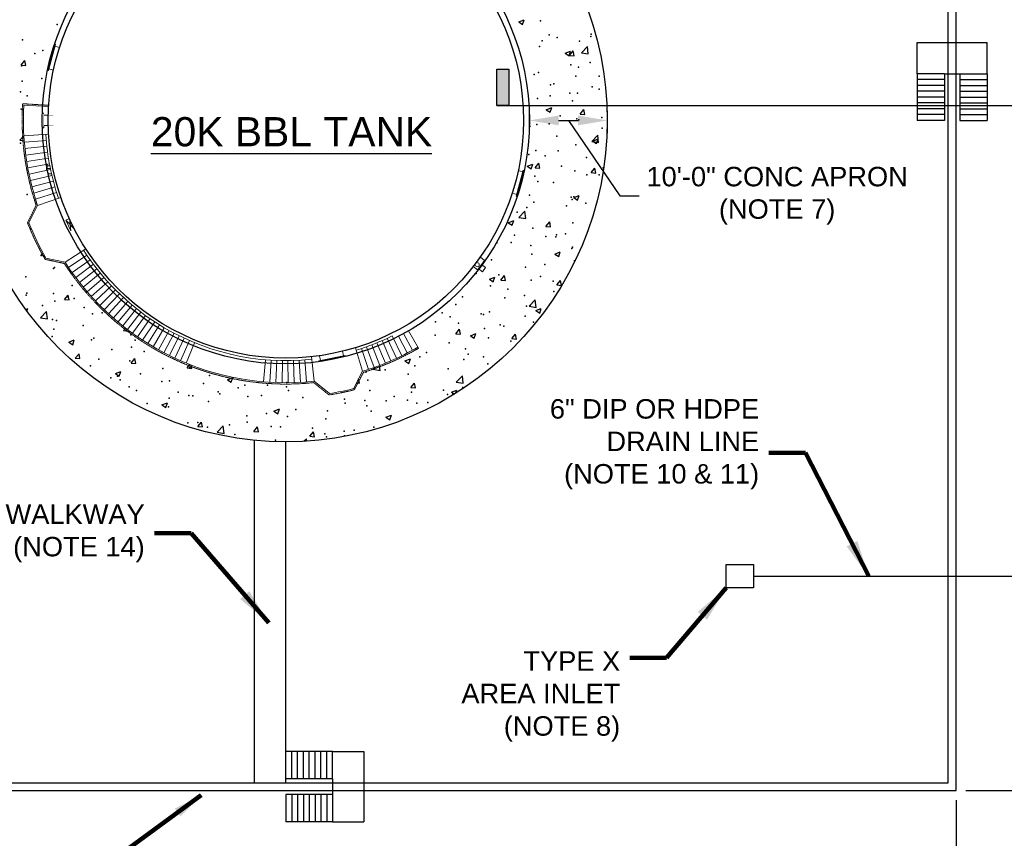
# Model space of a CAD drawing. Header units: feet. Extents: x -3399 to 3801, y -2299 to 2621.
# Tile 3 of 7: x -2073 to -557, y -589 to 672. Entities that reach past the tile are written whole.
import ezdxf

# ---------------------------------------------------------------- set-up
doc = ezdxf.new("R2010")
doc.units = ezdxf.units.FT
doc.header["$MEASUREMENT"] = 0
doc.linetypes.add('CENTER', pattern=[0.629921, 0.393701, -0.07874, 0.07874, -0.07874])
doc.linetypes.add('HIDDEN', pattern=[0.19685, 0.15748, -0.03937])
doc.layers.get('DefPoints').update_dxf_attribs({"lineweight": 0})
for name, color, linetype, lineweight in [('C-FUEL-BERM', 5, 'Continuous', 30), ('C-FUEL-TANK', 2, 'Continuous', 30), ('C-PVMT-CONC', 2, 'Continuous', 25), ('C-SITE-STRC', 3, 'Continuous', 30), ('C-SITE-STRS', 5, 'Continuous', 30), ('C-STRM-INLT', 2, 'Continuous', 30), ('G-ANNO-DIMS', 2, 'Continuous', 0), ('G-ANNO-NOTE', 4, 'Continuous', 30), ('M-DETL LGHT', 3, 'Continuous', 0), ('M-DETL-LGHT', 3, 'Continuous', 0)]:
    doc.layers.add(name, color=color, linetype=linetype, lineweight=lineweight)
doc.layers.add('G-ANNO-NPLT', color=2, linetype='Continuous', lineweight=0, plot=False)
doc.styles.add("AEC_AC_23CivDims-CC_1_20'", font='arial.ttf', dxfattribs={"height": 30})
doc.styles.add("AEC_AC_55Text-LeftTop_1_20'", font='arial.ttf', dxfattribs={"height": 30})
doc.styles.add("AEC_AC_56Text-LeftTop_1_30'", font='arial.ttf', dxfattribs={"height": 45})
doc.styles.add('Arial', font='arial.ttf')
doc.styles.add('Style-Arial', font='arial.ttf')
doc.styles.add('TEXT', font='romans.shx', dxfattribs={"width": 0.8})
doc.dimstyles.new("AEC_AC_23_Civ-Dims_20'", dxfattribs={"dimtxt": 30, "dimasz": 45, "dimexe": 15, "dimexo": 15, "dimgap": 15, "dimtad": 1, "dimlfac": 0.083333, "dimzin": 15, "dimdsep": 46, "dimtxsty": "AEC_AC_23CivDims-CC_1_20'", "dimcen": 0.09, "dimclrd": 256, "dimclre": 256, "dimazin": 2, "dimtfac": 1, "dimtmove": 1, "dimatfit": 3, "dimfxl": 1, "dimfrac": 1, "dimtolj": 1, "dimtzin": 15, "dimlwd": 30, "dimlwe": 30, "dimarcsym": 0})
doc.dimstyles.new("AEC_AC_55_Notes_1_20'", dxfattribs={"dimtxt": 30, "dimasz": 45, "dimexe": 15, "dimexo": 15, "dimgap": 15, "dimtad": 1, "dimjust": 1, "dimdec": 3, "dimzin": 15, "dimdsep": 46, "dimlunit": 5, "dimtxsty": "AEC_AC_55Text-LeftTop_1_20'", "dimblk": 'NONE', "dimcen": 0.09, "dimclrd": 256, "dimclre": 256, "dimazin": 2, "dimtfac": 0.7, "dimtdec": 3, "dimtmove": 1, "dimatfit": 1, "dimfxl": 1, "dimfrac": 1, "dimtolj": 1, "dimtzin": 15, "dimlwd": 30, "dimlwe": 30, "dimarcsym": 0})
doc.dimstyles.new('USACE ARROW DIM SET', dxfattribs={"dimtxt": 30, "dimasz": 56.4, "dimexe": 15, "dimexo": 15, "dimgap": 15, "dimtad": 1, "dimzin": 15, "dimdsep": 46, "dimtxsty": 'TEXT', "dimcen": 1.08, "dimclrd": 256, "dimclre": 256, "dimazin": 2, "dimtfac": 1, "dimtmove": 1, "dimatfit": 3, "dimfxl": 1, "dimfrac": 1, "dimtzin": 15, "dimlwd": 0, "dimlwe": -1, "dimarcsym": 0})

# ---------------------------------------------------------------- blocks, each defined once
blk = doc.blocks.new('*D109')
at = {"layer": 'DefPoints', "color": 0, "transparency": 16777216}
for p in [(-631.5, 1548.6), (-631.5, -515.4), (447.2, -515.4)]:
    blk.add_point(p, dxfattribs=at)
at = {"layer": 'G-ANNO-DIMS', "lineweight": 30, "transparency": 16777216}
for p, q in [((-616.5, 1548.6), (462.2, 1548.6)), ((447.2, 1503.6), (447.2, -470.4)), ((-616.5, -515.4), (462.2, -515.4))]:
    blk.add_line(p, q, dxfattribs=at)
at = {"layer": 'G-ANNO-DIMS', "transparency": 16777216}
for points in [[(439.7, 1503.6), (454.7, 1503.6), (447.2, 1548.6)], [(439.7, -470.4), (454.7, -470.4), (447.2, -515.4)]]:
    blk.add_solid(points, dxfattribs=at)
at = {"layer": 'G-ANNO-DIMS', "color": 0, "lineweight": 30, "transparency": 16777216, "insert": (412.5, 516.6), "char_height": 30, "attachment_point": 5, "rotation": 90, "style": "AEC_AC_23CivDims-CC_1_20'"}
blk.add_mtext('\\A1;"Y" (SEE TABLE 3)', dxfattribs=at)
blk = doc.blocks.new('*D110')
at = {"layer": 'DefPoints', "color": 0, "transparency": 16777216}
for p in [(-2695.5, -515.4), (-631.5, -515.4), (-631.5, -920.5)]:
    blk.add_point(p, dxfattribs=at)
at = {"layer": 'G-ANNO-DIMS', "lineweight": 30, "transparency": 16777216}
for p, q in [((-2695.5, -530.4), (-2695.5, -935.5)), ((-631.5, -530.4), (-631.5, -935.5)), ((-2650.5, -920.5), (-676.5, -920.5))]:
    blk.add_line(p, q, dxfattribs=at)
at = {"layer": 'G-ANNO-DIMS', "transparency": 16777216}
for points in [[(-2650.5, -913), (-2650.5, -928), (-2695.5, -920.5)], [(-676.5, -913), (-676.5, -928), (-631.5, -920.5)]]:
    blk.add_solid(points, dxfattribs=at)
at = {"layer": 'G-ANNO-DIMS', "color": 0, "lineweight": 30, "transparency": 16777216, "insert": (-1663.5, -885.8), "char_height": 30, "attachment_point": 5, "style": "AEC_AC_23CivDims-CC_1_20'"}
blk.add_mtext('\\A1;"X" (SEE TABLE 3)', dxfattribs=at)
blk = doc.blocks.new('_None')
blk = doc.blocks.new('*D112')
at = {"layer": 'DefPoints', "color": 0, "transparency": 16777216}
for p in [(-1168.5, 516.6), (-1288.5, 481.8), (-1168.5, 481.8)]:
    blk.add_point(p, dxfattribs=at)
at = {"layer": 'G-ANNO-DIMS', "lineweight": 30, "transparency": 16777216}
for p, q in [((-1288.5, 496.8), (-1288.5, 531.6)), ((-1168.5, 496.8), (-1168.5, 531.6)), ((-1243.5, 516.6), (-1213.5, 516.6)), ((-1228.5, 516.6), (-1149.3, 400.6)), ((-1149.3, 400.6), (-1119.3, 400.6))]:
    blk.add_line(p, q, dxfattribs=at)
at = {"layer": 'G-ANNO-DIMS', "transparency": 16777216}
for points in [[(-1243.5, 524.1), (-1243.5, 509.1), (-1288.5, 516.6)], [(-1213.5, 524.1), (-1213.5, 509.1), (-1168.5, 516.6)]]:
    blk.add_solid(points, dxfattribs=at)
at = {"layer": 'G-ANNO-DIMS', "color": 0, "lineweight": 30, "transparency": 16777216, "insert": (-907.1, 400.6), "char_height": 30, "attachment_point": 5, "style": "AEC_AC_23CivDims-CC_1_20'"}
blk.add_mtext('\\A1;10\'-0" CONC APRON \\P(NOTE 7)', dxfattribs=at)
blk = doc.blocks.new('*U115')
h = blk.add_hatch(color=256)
h.dxf.hatch_style = 1
h.paths.add_polyline_path([(0, 0.5303), (-0.2652, 0.2652, -0.414214), (0.2652, 0.2652)])
h.paths.add_polyline_path([(0.375, 0), (0.5303, 0), (0.2652, 0.2652, -0.198912)])
h.paths.add_polyline_path([(-0.2652, 0.2652), (-0.5303, 0), (-0.375, 0, -0.198912)])
at = {"true_color": 0xffffff}
h = blk.add_hatch(color=7, dxfattribs=at)
h.dxf.hatch_style = 1
edge = h.paths.add_edge_path()
edge.add_arc((0, 0), 0.4, 0, 360)
h = blk.add_hatch(color=256)
h.dxf.hatch_style = 1
h.paths.add_polyline_path([(-3.9639, 0.2344), (-3.9639, 0), (-4.042, 0), (-4.042, 0.2344)])
for p, q in [((-0.5303, 0), (0, 0.5303)), ((0, 0.5303), (0.5303, 0)), ((-4.042, 0), (-4.042, 0.2344)), ((-4.042, 0.2344), (-3.9639, 0.2344)), ((-3.9639, 0.2344), (-3.9639, 0)), ((-4.042, 0), (-2.2862, 0)), ((-2.2862, 0), (-0.5303, 0)), ((-0.375, 0), (-0.5303, 0)), ((-0.375, 0), (0.375, 0)), ((0.375, 0), (0.5303, 0)), ((-3.9639, 0), (-4.042, 0))]:
    blk.add_line(p, q)
blk.add_circle((0, 0), 0.375)
at = {"style": 'Arial'}
for tag, p in [('DETAIL_001', (-0.1061, 0.0803)), ('2REFSHEET_001', (-0.2323, -0.2092))]:
    blk.add_attdef(tag, p, '', height=0.125, dxfattribs=at)

msp = doc.modelspace()

# ---------------------------------------------------------------- linework, layer by layer
at = {"layer": 'C-FUEL-BERM'}
for points in [[(-631.545, 1548.583, 66.892), (-2695.545, 1548.583, 66.892), (-2695.545, -515.417, 66.892), (-631.545, -515.417, 66.892)], [(-643.545, 1536.583, 66.892), (-2683.545, 1536.583, 66.892), (-2683.545, -503.417, 66.892), (-643.545, -503.417, 66.892)]]:
    msp.add_3dface(points, dxfattribs=at)
at = {"layer": 'C-FUEL-TANK'}
msp.add_circle((-1663.545, 516.583, 66.892), 366, dxfattribs=at)
at = {"layer": 'C-PVMT-CONC'}
for p, q in [((-1305.046, 668.5, 66.892), (-1296.644, 671.725, 66.892)), ((-1305.046, 668.5, 66.892), (-1299.077, 664.474, 66.892)), ((-1299.077, 664.474, 66.892), (-1296.644, 671.725, 66.892)), ((-1233.418, 620.186, 66.892), (-1225.015, 623.411, 66.892)), ((-1227.449, 616.159, 66.892), (-1225.015, 623.411, 66.892)), ((-1226.916, 616.76, 66.892), (-1221.131, 623.654, 66.892)), ((-1219.743, 616.132, 66.892), (-1221.131, 623.654, 66.892)), ((-1208.536, 620.796, 66.892), (-1199.19, 630.537, 66.892)), ((-1197.864, 619.14, 66.892), (-1199.19, 630.537, 66.892)), ((-2070.978, 601.799, 66.892), (-2065.193, 608.694, 66.892)), ((-2063.805, 601.172, 66.892), (-2065.193, 608.694, 66.892)), ((-2024.066, 619.924, 66.892), (-2024.019, 619.942, 66.892)), ((-2024.066, 619.924, 66.892), (-2024.031, 619.9, 66.892)), ((-1233.418, 620.186, 66.892), (-1227.449, 616.159, 66.892)), ((-1226.916, 616.76, 66.892), (-1219.743, 616.132, 66.892)), ((-1208.537, 620.795, 66.892), (-1197.864, 619.14, 66.892)), ((-2070.978, 601.799, 66.892), (-2063.805, 601.172, 66.892)), ((-1262.615, 533.168, 66.892), (-1254.213, 536.393, 66.892)), ((-1262.615, 533.168, 66.892), (-1256.646, 529.141, 66.892)), ((-1256.646, 529.141, 66.892), (-1254.213, 536.393, 66.892)), ((-1210.266, 526.497, 66.892), (-1204.481, 533.391, 66.892)), ((-1203.093, 525.869, 66.892), (-1204.481, 533.391, 66.892)), ((-1210.266, 526.497, 66.892), (-1203.093, 525.869, 66.892)), ((-2073.2, 486.319, 66.892), (-2066.852, 492.935, 66.892)), ((-2073.2, 486.319, 66.892), (-2066.328, 485.253, 66.892)), ((-1192.627, 484.039, 66.892), (-1183.28, 493.78, 66.892)), ((-1190.987, 484.853, 66.892), (-1182.584, 488.079, 66.892)), ((-1185.018, 480.827, 66.892), (-1182.584, 488.079, 66.892)), ((-1181.955, 482.384, 66.892), (-1183.28, 493.78, 66.892)), ((-1192.627, 484.039, 66.892), (-1181.955, 482.384, 66.892)), ((-1190.987, 484.853, 66.892), (-1185.018, 480.827, 66.892)), ((-1291.813, 446.15, 66.892), (-1283.411, 449.375, 66.892)), ((-1291.813, 446.15, 66.892), (-1285.844, 442.123, 66.892)), ((-1285.844, 442.123, 66.892), (-1283.411, 449.375, 66.892)), ((-1279.687, 443.764, 66.892), (-1273.902, 450.658, 66.892)), ((-1279.687, 443.764, 66.892), (-1272.514, 443.136, 66.892)), ((-1272.514, 443.136, 66.892), (-1273.902, 450.658, 66.892)), ((-1193.616, 436.234, 66.892), (-1187.831, 443.128, 66.892)), ((-1186.443, 435.606, 66.892), (-1187.831, 443.128, 66.892)), ((-1193.616, 436.234, 66.892), (-1186.443, 435.606, 66.892)), ((-1220.184, 397.835, 66.892), (-1211.782, 401.061, 66.892)), ((-1220.184, 397.835, 66.892), (-1214.215, 393.809, 66.892)), ((-1214.215, 393.809, 66.892), (-1211.782, 401.061, 66.892)), ((-1304.787, 367.145, 66.892), (-1294.114, 365.489, 66.892)), ((-1304.786, 367.145, 66.892), (-1295.439, 376.886, 66.892)), ((-1294.114, 365.489, 66.892), (-1295.44, 376.886, 66.892)), ((-2057.291, 349.562, 66.892), (-2055.161, 349.232, 66.892)), ((-2057.29, 349.562, 66.892), (-2055.904, 351.007, 66.892)), ((-1321.011, 359.132, 66.892), (-1312.609, 362.357, 66.892)), ((-1321.011, 359.132, 66.892), (-1315.042, 355.105, 66.892)), ((-1315.042, 355.105, 66.892), (-1312.609, 362.357, 66.892)), ((-1263.037, 353.501, 66.892), (-1257.252, 360.395, 66.892)), ((-1263.037, 353.501, 66.892), (-1255.864, 352.873, 66.892)), ((-1255.864, 352.873, 66.892), (-1257.252, 360.395, 66.892)), ((-2040.031, 310.556, 66.892), (-2037.034, 311.706, 66.892)), ((-2040.031, 310.556, 66.892), (-2034.202, 306.624, 66.892)), ((-2034.202, 306.624, 66.892), (-2034.062, 306.529, 66.892)), ((-1249.382, 310.817, 66.892), (-1240.98, 314.043, 66.892)), ((-1249.382, 310.817, 66.892), (-1243.413, 306.791, 66.892)), ((-1243.413, 306.791, 66.892), (-1240.98, 314.043, 66.892)), ((-1350.209, 272.114, 66.892), (-1341.807, 275.339, 66.892)), ((-1344.24, 268.087, 66.892), (-1341.807, 275.339, 66.892)), ((-1332.458, 270.768, 66.892), (-1326.673, 277.663, 66.892)), ((-1325.285, 270.141, 66.892), (-1326.673, 277.663, 66.892)), ((-1350.209, 272.114, 66.892), (-1344.24, 268.087, 66.892)), ((-1332.458, 270.768, 66.892), (-1325.285, 270.141, 66.892)), ((-1246.386, 263.238, 66.892), (-1240.601, 270.132, 66.892)), ((-1246.386, 263.238, 66.892), (-1239.214, 262.61, 66.892)), ((-1239.214, 262.61, 66.892), (-1240.601, 270.132, 66.892)), ((-2004.377, 240.747, 66.892), (-1998.592, 247.642, 66.892)), ((-1997.205, 240.12, 66.892), (-1998.592, 247.642, 66.892)), ((-2004.377, 240.747, 66.892), (-1997.205, 240.12, 66.892)), ((-1288.877, 230.388, 66.892), (-1279.53, 240.13, 66.892)), ((-1288.877, 230.388, 66.892), (-1278.205, 228.733, 66.892)), ((-1278.205, 228.733, 66.892), (-1279.53, 240.129, 66.892)), ((-2063.958, 225.561, 66.892), (-2060.827, 226.763, 66.892)), ((-2062.088, 223.005, 66.892), (-2060.827, 226.763, 66.892)), ((-2041.381, 212.806, 66.892), (-2032.034, 222.547, 66.892)), ((-2041.381, 212.806, 66.892), (-2030.709, 211.15, 66.892)), ((-2030.709, 211.15, 66.892), (-2032.034, 222.547, 66.892)), ((-1278.58, 223.799, 66.892), (-1270.178, 227.025, 66.892)), ((-1278.58, 223.799, 66.892), (-1272.611, 219.773, 66.892)), ((-1272.611, 219.773, 66.892), (-1270.178, 227.025, 66.892)), ((-1913.312, 192.943, 66.892), (-1909.961, 196.435, 66.892)), ((-1913.312, 192.943, 66.892), (-1903.255, 191.383, 66.892)), ((-1903.255, 191.383, 66.892), (-1902.64, 191.288, 66.892)), ((-1401.879, 188.035, 66.892), (-1396.094, 194.93, 66.892)), ((-1401.879, 188.035, 66.892), (-1394.706, 187.408, 66.892)), ((-1394.706, 187.408, 66.892), (-1396.094, 194.93, 66.892)), ((-1379.407, 185.096, 66.892), (-1371.005, 188.321, 66.892)), ((-1379.407, 185.096, 66.892), (-1373.438, 181.069, 66.892)), ((-1373.438, 181.069, 66.892), (-1371.005, 188.321, 66.892)), ((-1315.808, 180.505, 66.892), (-1310.022, 187.399, 66.892)), ((-1308.635, 179.878, 66.892), (-1310.022, 187.399, 66.892)), ((-1997.6, 175.223, 66.892), (-1989.198, 178.449, 66.892)), ((-1997.6, 175.223, 66.892), (-1991.631, 171.197, 66.892)), ((-1991.631, 171.197, 66.892), (-1989.198, 178.449, 66.892)), ((-1315.808, 180.505, 66.892), (-1308.635, 179.878, 66.892)), ((-1987.727, 150.484, 66.892), (-1981.942, 157.378, 66.892)), ((-1980.555, 149.857, 66.892), (-1981.942, 157.378, 66.892)), ((-1987.727, 150.484, 66.892), (-1980.555, 149.857, 66.892)), ((-1901.656, 142.954, 66.892), (-1895.871, 149.848, 66.892)), ((-1901.656, 142.954, 66.892), (-1894.483, 142.326, 66.892)), ((-1894.483, 142.326, 66.892), (-1895.871, 149.848, 66.892)), ((-1815.585, 135.424, 66.892), (-1811.273, 140.562, 66.892)), ((-1808.412, 134.796, 66.892), (-1809.336, 139.806, 66.892)), ((-1529.105, 133.357, 66.892), (-1525.819, 136.781, 66.892)), ((-1518.433, 131.701, 66.892), (-1519.306, 139.207, 66.892)), ((-1480.233, 146.392, 66.892), (-1471.831, 149.617, 66.892)), ((-1480.233, 146.392, 66.892), (-1474.264, 142.366, 66.892)), ((-1474.264, 142.366, 66.892), (-1471.831, 149.617, 66.892)), ((-1925.971, 126.909, 66.892), (-1917.569, 130.134, 66.892)), ((-1925.971, 126.909, 66.892), (-1920.002, 122.883, 66.892)), ((-1920.002, 122.883, 66.892), (-1917.569, 130.134, 66.892)), ((-1815.585, 135.424, 66.892), (-1808.412, 134.796, 66.892)), ((-1529.105, 133.356, 66.892), (-1518.433, 131.701, 66.892)), ((-1401.036, 113.494, 66.892), (-1391.689, 123.235, 66.892)), ((-1390.364, 111.839, 66.892), (-1391.69, 123.235, 66.892)), ((-1753.516, 117.299, 66.892), (-1745.113, 120.524, 66.892)), ((-1753.516, 117.299, 66.892), (-1747.547, 113.272, 66.892)), ((-1747.547, 113.272, 66.892), (-1745.113, 120.524, 66.892)), ((-1554.697, 112.599, 66.892), (-1550.198, 112.205, 66.892)), ((-1550.198, 112.205, 66.892), (-1551.412, 118.782, 66.892)), ((-1471.3, 105.303, 66.892), (-1465.515, 112.197, 66.892)), ((-1464.127, 104.675, 66.892), (-1465.515, 112.197, 66.892)), ((-1401.036, 113.494, 66.892), (-1390.364, 111.839, 66.892)), ((-1471.3, 105.303, 66.892), (-1464.127, 104.675, 66.892)), ((-1408.605, 98.078, 66.892), (-1400.202, 101.303, 66.892)), ((-1408.605, 98.078, 66.892), (-1404.087, 95.03, 66.892)), ((-1401.84, 96.422, 66.892), (-1400.202, 101.303, 66.892)), ((-1854.342, 78.595, 66.892), (-1845.94, 81.82, 66.892)), ((-1854.342, 78.595, 66.892), (-1848.373, 74.569, 66.892)), ((-1848.373, 74.569, 66.892), (-1845.94, 81.82, 66.892)), ((-1681.887, 68.984, 66.892), (-1673.485, 72.21, 66.892)), ((-1681.887, 68.984, 66.892), (-1675.918, 64.958, 66.892)), ((-1675.918, 64.958, 66.892), (-1673.485, 72.21, 66.892)), ((-1509.431, 59.374, 66.892), (-1501.029, 62.599, 66.892)), ((-1503.462, 55.348, 66.892), (-1501.029, 62.599, 66.892)), ((-1798.935, 45.16, 66.892), (-1793.149, 52.055, 66.892)), ((-1791.762, 44.533, 66.892), (-1793.149, 52.055, 66.892)), ((-1769.333, 36.325, 66.892), (-1759.987, 46.066, 66.892)), ((-1758.661, 34.669, 66.892), (-1759.987, 46.065, 66.892)), ((-1509.431, 59.374, 66.892), (-1503.462, 55.348, 66.892)), ((-1798.935, 45.16, 66.892), (-1791.762, 44.533, 66.892)), ((-1769.334, 36.324, 66.892), (-1758.661, 34.669, 66.892)), ((-1712.863, 37.63, 66.892), (-1707.078, 44.525, 66.892)), ((-1712.863, 37.63, 66.892), (-1705.691, 37.003, 66.892)), ((-1705.691, 37.003, 66.892), (-1707.078, 44.525, 66.892)), ((-1626.792, 30.1, 66.892), (-1621.007, 36.994, 66.892)), ((-1619.62, 29.472, 66.892), (-1621.007, 36.994, 66.892)), ((-1711.545, -503.417, 66.892), (-1711.545, 23.916, 66.892)), ((-1663.545, -503.417, 66.892), (-1663.545, 21.583, 66.892)), ((-1635.593, 22.373, 66.892), (-1631.918, 26.203, 66.892)), ((-1631.502, 22.622, 66.892), (-1631.918, 26.203, 66.892)), ((-1626.792, 30.1, 66.892), (-1619.62, 29.472, 66.892))]:
    msp.add_line(p, q, dxfattribs=at)
msp.add_circle((-1663.545, 516.583, 66.892), 495, dxfattribs=at)
for p in [(-1271.456, 670.204, 66.892), (-2015.477, 664.303, 66.892), (-2069.071, 640.587, 66.892), (-1269.105, 639.346, 66.892), (-1257.925, 648.676, 66.892), (-1246.025, 644.487, 66.892), (-1211.303, 638.706, 66.892), (-1193.866, 645.97, 66.892), (-1193.319, 649.324, 66.892), (-2037.83, 624.488, 66.892), (-1272.915, 630.257, 66.892), (-2049.997, 619.836, 66.892), (-2070.53, 600.64, 66.892), (-1224.887, 601.994, 66.892), (-1212.762, 598.759, 66.892), (-1194.846, 605.949, 66.892), (-2069.398, 577.159, 66.892), (-2039.358, 581.114, 66.892), (-1281.293, 587.357, 66.892), (-1274.375, 590.31, 66.892), (-1217.234, 584.65, 66.892), (-1180.997, 584.9, 66.892), (-1255.991, 571.238, 66.892), (-1250.98, 572.887, 66.892), (-1191.932, 568.531, 66.892), (-1180.967, 564.603, 66.892), (-2071.989, 560.693, 66.892), (-2061.66, 554.343, 66.892), (-1275.834, 550.363, 66.892), (-1256.455, 554.665, 66.892), (-1226.415, 558.62, 66.892), (-1222.226, 546.539, 66.892), (-1214.221, 558.812, 66.892), (-2070.926, 533.785, 66.892), (-1241.108, 523.653, 66.892), (-1215.681, 518.865, 66.892), (-1212.535, 517.274, 66.892), (-1177.05, 520.946, 66.892), (-1288.024, 507.336, 66.892), (-1277.293, 510.415, 66.892), (-1257.983, 511.291, 66.892), (-1176.397, 504.545, 66.892), (-1246.379, 492.532, 66.892), (-2071.938, 481.4, 66.892), (-1278.752, 470.468, 66.892), (-1217.14, 478.917, 66.892), (-1289.551, 463.961, 66.892), (-1264.476, 462.334, 66.892), (-1244.103, 469.944, 66.892), (-1200.418, 459.627, 66.892), (-1239.175, 446.215, 66.892), (-1175.116, 443.508, 66.892), (-1280.211, 430.521, 66.892), (-1218.599, 438.97, 66.892), (-1199.886, 432.592, 66.892), (-1181.351, 432.945, 66.892), (-1275.672, 422.615, 66.892), (-1251.333, 420.932, 66.892), (-2062.014, 402.388, 66.892), (-1288.351, 401.337, 66.892), (-1224.292, 398.63, 66.892), (-1222.58, 394.584, 66.892), (-1220.058, 399.023, 66.892), (-1292.562, 382.572, 66.892), (-1281.671, 390.574, 66.892), (-1231.454, 385.263, 66.892), (-1201.413, 389.218, 66.892), (-1307.24, 375.286, 66.892), (-1283.13, 350.626, 66.892), (-1221.517, 359.076, 66.892), (-1311.719, 340.017, 66.892), (-1263.022, 337.934, 66.892), (-1247.66, 337.311, 66.892), (-1246.733, 340.577, 66.892), (-1232.982, 341.889, 66.892), (-1338.809, 327.956, 66.892), (-1316.715, 328.565, 66.892), (-1286.417, 323.898, 66.892), (-1222.976, 319.128, 66.892), (-1222.358, 321.192, 66.892), (-2040.239, 308.792, 66.892), (-1284.589, 310.679, 66.892), (-2021.139, 288.794, 66.892), (-2019.877, 290.059, 66.892), (-1346.915, 301.682, 66.892), (-1294.591, 290.604, 66.892), (-1264.55, 294.559, 66.892), (-1219.102, 300.543, 66.892), (-2063.613, 275.707, 66.892), (-1370.377, 280.627, 66.892), (-1335.593, 279.02, 66.892), (-1271.534, 276.313, 66.892), (-1992.385, 262.446, 66.892), (-1348.374, 261.735, 66.892), (-1286.048, 270.732, 66.892), (-1251.687, 268.977, 66.892), (-2063.607, 247.473, 66.892), (-2062.368, 250.433, 66.892), (-2021.336, 250.112, 66.892), (-1999.548, 244.766, 66.892), (-1391.652, 244.952, 66.892), (-1326.159, 243.275, 66.892), (-1321.67, 256.965, 66.892), (-1296.118, 247.23, 66.892), (-1250.671, 253.213, 66.892), (-2038.305, 231.354, 66.892), (-2019.396, 238.355, 66.892), (-1989.355, 242.31, 66.892), (-1974.246, 228.647, 66.892), (-1401.945, 233.297, 66.892), (-1292.916, 230.617, 66.892), (-1287.507, 230.785, 66.892), (-1961.183, 218.614, 66.892), (-1946.556, 220.451, 66.892), (-1423.02, 220.407, 66.892), (-1410.446, 214.105, 66.892), (-1362.898, 218.604, 66.892), (-1358.961, 217.701, 66.892), (-1349.834, 221.787, 66.892), (-1294.903, 214.994, 66.892), (-2022.795, 210.164, 66.892), (-2016.539, 208.439, 66.892), (-1975.475, 200.964, 66.892), (-1432.88, 206.592, 66.892), (-1397.718, 204.288, 66.892), (-1333.659, 201.582, 66.892), (-1327.687, 199.9, 66.892), (-1282.239, 205.884, 66.892), (-2023.422, 183.769, 66.892), (-2020.923, 194.981, 66.892), (-1902.029, 186.349, 66.892), (-1433.514, 185.968, 66.892), (-1357.728, 195.945, 66.892), (-1962.642, 178.666, 66.892), (-1959.364, 181.063, 66.892), (-1901.217, 167.567, 66.892), (-1895.305, 178.356, 66.892), (-1411.906, 174.158, 66.892), (-1351.293, 181.84, 66.892), (-1317.069, 176.61, 66.892), (-1931.258, 163.612, 66.892), (-1881.528, 160.864, 66.892), (-1457.034, 152.584, 66.892), (-1446.894, 159.41, 66.892), (-1387.051, 164.597, 66.892), (-1382.835, 156.704, 66.892), (-1359.255, 152.571, 66.892), (-1964.101, 138.719, 66.892), (-1951.511, 148.852, 66.892), (-1903.489, 146.401, 66.892), (-1465.082, 138.639, 66.892), (-1389.296, 148.616, 66.892), (-1352.752, 141.893, 66.892), (-1922.757, 122.503, 66.892), (-1887.338, 126.221, 66.892), (-1852.774, 134.516, 66.892), (-1811.551, 136.198, 66.892), (-1781.009, 123.901, 66.892), (-1540.571, 128.7, 66.892), (-1510.53, 132.655, 66.892), (-1474.977, 125.761, 66.892), (-1413.365, 134.211, 66.892), (-1932.785, 120.238, 66.892), (-1918.673, 117.037, 66.892), (-1904.948, 106.454, 66.892), (-1854.614, 114.33, 66.892), (-1842.621, 115.451, 66.892), (-1790.556, 111.624, 66.892), (-1726.497, 108.917, 66.892), (-1691.845, 108.785, 66.892), (-1662.438, 106.21, 66.892), (-1661.804, 112.74, 66.892), (-1537.304, 116.764, 66.892), (-1893.371, 100.918, 66.892), (-1829.313, 98.211, 66.892), (-1813.079, 92.824, 66.892), (-1806.945, 92.521, 66.892), (-1767.631, 98.807, 66.892), (-1765.254, 95.505, 66.892), (-1736.963, 104.534, 66.892), (-1721.855, 91.636, 66.892), (-1701.195, 92.798, 66.892), (-1659.529, 100.633, 66.892), (-1534.321, 100.797, 66.892), (-1496.65, 91.309, 66.892), (-1470.262, 98.091, 66.892), (-1420.864, 101.287, 66.892), (-1414.824, 94.263, 66.892), (-1406.204, 95.384, 66.892), (-1390.823, 105.242, 66.892), (-1876.928, 80.509, 66.892), (-1843.12, 88.869, 66.892), (-1782.468, 83.953, 66.892), (-1637.137, 90.091, 66.892), (-1573.078, 87.385, 66.892), (-1572.139, 81.371, 66.892), (-1542.098, 85.326, 66.892), (-1538.763, 76.817, 66.892), (-1509.019, 84.678, 66.892), (-1476.436, 85.814, 66.892), (-1461.988, 80.985, 66.892), (-1444.961, 81.972, 66.892), (-1844.08, 75.504, 66.892), (-1723.414, 61.455, 66.892), (-1693.373, 65.41, 66.892), (-1660.988, 60.685, 66.892), (-1647.925, 71.394, 66.892), (-1599.376, 69.135, 66.892), (-1531.97, 68.972, 66.892), (-1814.43, 50.627, 66.892), (-1799.2, 51.478, 66.892), (-1750.371, 47.92, 66.892), (-1723.314, 51.688, 66.892), (-1601.953, 56.96, 66.892), (-1783.927, 44.006, 66.892), (-1741.917, 32.934, 66.892), (-1686.313, 45.213, 66.892), (-1671.935, 44.947, 66.892), (-1622.254, 42.507, 66.892), (-1603.707, 34.042, 66.892), (-1573.666, 37.996, 66.892), (-1573.199, 30.612, 66.892), (-1558.195, 39.8, 66.892), (-1528.219, 43.98, 66.892), (-1679.493, 24.064, 66.892), (-1600.835, 29.187, 66.892)]:
    msp.add_point(p, dxfattribs=at)
at = {"layer": 'C-SITE-STRC'}
msp.add_circle((-1663.545, 516.583, 66.892), 375, dxfattribs=at)
at = {"layer": 'C-SITE-STRS'}
for p, q in [((-691.545, 588.583, 66.892), (-691.545, 636.583, 66.892)), ((-691.545, 636.583, 66.892), (-583.545, 636.583, 66.892)), ((-583.545, 588.583, 66.892), (-583.545, 636.583, 66.892)), ((-691.545, 588.583, 66.892), (-691.545, 516.583, 66.892)), ((-649.545, 588.583, 66.892), (-691.545, 588.583, 66.892)), ((-649.545, 579.583, 66.892), (-691.545, 579.583, 66.892)), ((-649.545, 588.583, 66.892), (-649.545, 516.583, 66.892)), ((-649.545, 588.583, 66.892), (-625.545, 588.583, 66.892)), ((-625.545, 588.583, 66.892), (-625.545, 516.583, 66.892)), ((-625.545, 588.583, 66.892), (-583.545, 588.583, 66.892)), ((-625.545, 579.583, 66.892), (-583.545, 579.583, 66.892)), ((-583.545, 588.583, 66.892), (-583.545, 516.583, 66.892)), ((-649.545, 570.583, 66.892), (-691.545, 570.583, 66.892)), ((-649.545, 561.583, 66.892), (-691.545, 561.583, 66.892)), ((-625.545, 570.583, 66.892), (-583.545, 570.583, 66.892)), ((-625.545, 561.583, 66.892), (-583.545, 561.583, 66.892)), ((-649.545, 552.583, 66.892), (-691.545, 552.583, 66.892)), ((-625.545, 552.583, 66.892), (-583.545, 552.583, 66.892)), ((-649.545, 543.583, 66.892), (-691.545, 543.583, 66.892)), ((-649.545, 534.583, 66.892), (-691.545, 534.583, 66.892)), ((-625.545, 543.583, 66.892), (-583.545, 543.583, 66.892)), ((-625.545, 534.583, 66.892), (-583.545, 534.583, 66.892)), ((-649.545, 525.583, 66.892), (-691.545, 525.583, 66.892)), ((-649.545, 516.583, 66.892), (-691.545, 516.583, 66.892)), ((-625.545, 525.583, 66.892), (-583.545, 525.583, 66.892)), ((-625.545, 516.583, 66.892), (-583.545, 516.583, 66.892)), ((-1663.545, -497.417, 66.892), (-1663.545, -455.417, 66.892)), ((-1591.545, -455.417, 66.892), (-1663.545, -455.417, 66.892)), ((-1654.545, -497.417, 66.892), (-1654.545, -455.417, 66.892)), ((-1645.545, -497.417, 66.892), (-1645.545, -455.417, 66.892)), ((-1636.545, -497.417, 66.892), (-1636.545, -455.417, 66.892)), ((-1627.545, -497.417, 66.892), (-1627.545, -455.417, 66.892)), ((-1618.545, -497.417, 66.892), (-1618.545, -455.417, 66.892)), ((-1609.545, -497.417, 66.892), (-1609.545, -455.417, 66.892)), ((-1600.545, -497.417, 66.892), (-1600.545, -455.417, 66.892)), ((-1591.545, -455.417, 66.892), (-1543.545, -455.417, 66.892)), ((-1591.545, -497.417, 66.892), (-1591.545, -455.417, 66.892)), ((-1543.545, -455.417, 66.892), (-1543.545, -563.417, 66.892)), ((-1591.545, -497.417, 66.892), (-1663.545, -497.417, 66.892)), ((-1591.545, -497.417, 66.892), (-1591.545, -521.417, 66.892)), ((-1591.545, -521.417, 66.892), (-1663.545, -521.417, 66.892)), ((-1663.545, -521.417, 66.892), (-1663.545, -563.417, 66.892)), ((-1654.545, -521.417, 66.892), (-1654.545, -563.417, 66.892)), ((-1645.545, -521.417, 66.892), (-1645.545, -563.417, 66.892)), ((-1636.545, -521.417, 66.892), (-1636.545, -563.417, 66.892)), ((-1627.545, -521.417, 66.892), (-1627.545, -563.417, 66.892)), ((-1618.545, -521.417, 66.892), (-1618.545, -563.417, 66.892)), ((-1609.545, -521.417, 66.892), (-1609.545, -563.417, 66.892)), ((-1600.545, -521.417, 66.892), (-1600.545, -563.417, 66.892)), ((-1591.545, -521.417, 66.892), (-1591.545, -563.417, 66.892)), ((-1591.545, -563.417, 66.892), (-1663.545, -563.417, 66.892)), ((-1591.545, -563.417, 66.892), (-1543.545, -563.417, 66.892))]:
    msp.add_line(p, q, dxfattribs=at)
at = {"layer": 'C-STRM-INLT'}
msp.add_line((-943.545, -185.417, 66.892), (-181.201, -185.417, 66.892), dxfattribs=at)
msp.add_3dface([(-943.545, -203.417, 66.892), (-985.545, -203.417, 66.892), (-985.545, -167.417, 66.892), (-943.545, -167.417, 66.892)], dxfattribs=at)
at = {"layer": 'G-ANNO-NOTE'}
msp.add_line((-1871.547, 465.926), (-1438.95, 465.926), dxfattribs=at)
at = {"layer": 'G-ANNO-NPLT'}
msp.add_3dface([(-3399.001, -2299.152, 66.892), (3800.999, -2299.152, 66.892), (3800.999, 2620.848, 66.892), (-3399.001, 2620.848, 66.892)], dxfattribs=at)
at = {"layer": 'M-DETL LGHT'}
for p, q in [((-2030.059, 593.755, 66.892), (-2019.287, 633.958, 66.892)), ((-2029.066, 593.598, 66.892), (-2018.321, 633.699, 66.892)), ((-2011.894, 628.871, 66.892), (-2019.098, 630.801, 66.892)), ((-2021.24, 594.106, 66.892), (-2028.415, 596.028, 66.892)), ((-2032.222, 449.083, 66.892), (-2032.222, 440.083, 66.892)), ((-2031.222, 449.083, 66.892), (-2032.222, 449.083, 66.892)), ((-2031.222, 440.083, 66.892), (-2032.222, 440.083, 66.892)), ((-2031.222, 449.083, 66.892), (-2031.222, 440.083, 66.892)), ((-2026.911, 446.833, 66.892), (-2031.222, 446.833, 66.892)), ((-2026.018, 442.333, 66.892), (-2031.222, 442.333, 66.892)), ((-1297.933, 439.903, 66.892), (-1308.678, 399.802, 66.892)), ((-1296.94, 439.746, 66.892), (-1307.712, 399.543, 66.892)), ((-1297.906, 440.005, 66.892), (-1296.94, 439.746, 66.892)), ((-2029.579, 432.447, 66.892), (-2029.579, 436.641, 66.892)), ((-2029.579, 434.544, 66.892), (-2024.335, 434.544, 66.892)), ((-1305.776, 439.4, 66.892), (-1298.584, 437.473, 66.892)), ((-1315.089, 404.625, 66.892), (-1307.902, 402.699, 66.892)), ((-1308.678, 399.802, 66.892), (-1307.712, 399.543, 66.892)), ((-1996.852, 365.453, 66.892), (-2002.256, 362.84, 66.892)), ((-1996.852, 365.453, 66.892), (-1994.422, 346.634, 66.892)), ((-2002.256, 362.84, 66.892), (-1994.422, 346.634, 66.892)), ((-2002.256, 362.84, 66.892), (-1989.018, 349.247, 66.892)), ((-1374.855, 291.527, 66.892), (-1364.022, 305.903, 66.892)), ((-1364.022, 305.903, 66.892), (-1357.633, 301.088, 66.892)), ((-1374.855, 291.527, 66.892), (-1368.466, 286.713, 66.892)), ((-1368.466, 286.713, 66.892), (-1357.633, 301.088, 66.892)), ((-1367.262, 288.31, 66.892), (-1360.873, 283.495, 66.892)), ((-1362.448, 294.699, 66.892), (-1356.059, 289.884, 66.892)), ((-1360.873, 283.495, 66.892), (-1356.059, 289.884, 66.892)), ((-1572.232, 154.351, 66.892), (-1612.985, 146.43, 66.892)), ((-1571.938, 153.39, 66.892), (-1612.795, 145.448, 66.892)), ((-1611.461, 154.308, 66.892), (-1610.041, 147.002, 66.892)), ((-1576.122, 161.177, 66.892), (-1574.702, 153.871, 66.892)), ((-1572.129, 154.371, 66.892), (-1571.938, 153.39, 66.892)), ((-1612.985, 146.43, 66.892), (-1612.795, 145.448, 66.892))]:
    msp.add_line(p, q, dxfattribs=at)
at = {"layer": 'M-DETL LGHT', "linetype": 'HIDDEN'}
for p, q in [((-2036.363, 527.708, 66.892), (-2037.545, 527.708, 66.892)), ((-2036.363, 505.458, 66.892), (-2036.363, 527.708, 66.892)), ((-2021.853, 524.583, 66.892), (-2036.363, 524.583, 66.892)), ((-2036.363, 505.458, 66.892), (-2037.545, 505.458, 66.892)), ((-2021.853, 508.583, 66.892), (-2036.363, 508.583, 66.892))]:
    msp.add_line(p, q, dxfattribs=at)
at = {"layer": 'M-DETL LGHT', "elevation": 66.892, "flags": 128}
for points in [[(-2019.222, 634.202), (-2018.256, 633.943)], [(-2030.058, 593.759), (-2029.092, 593.5)]]:
    msp.add_lwpolyline(points, dxfattribs=at)
at = {"layer": 'M-DETL LGHT'}
msp.add_arc((-1368.743, 294.435, 66.892), 3.115, 189.509802, 84.570751, dxfattribs=at)
at = {"layer": 'M-DETL-LGHT', "linetype": 'CENTER'}
for p, q in [((-2028.797, 539.96, 66.892), (-2068.73, 542.293, 66.892)), ((-2047.961, 385.968, 66.892), (-2061.244, 358.903, 66.892)), ((-2004.598, 296.315, 66.892), (-2034.303, 302.77, 66.892)), ((-1543.928, 128.604, 66.892), (-1558.191, 101.76, 66.892)), ((-1620.693, 112.851, 66.892), (-1597.01, 93.794, 66.892))]:
    msp.add_line(p, q, dxfattribs=at)
at = {"layer": 'M-DETL-LGHT'}
for p, q in [((-2028.919, 537.963, 66.892), (-2066.855, 540.18, 66.892)), ((-2028.921, 495.233, 66.892), (-2066.857, 493.017, 66.892)), ((-2045.801, 385.83, 66.892), (-2059.058, 358.818, 66.892)), ((-1971.402, 318.644, 66.892), (-2003.365, 298.093, 66.892)), ((-2003.365, 298.093, 66.892), (-2033.011, 304.536, 66.892)), ((-1499.925, 184.727, 66.892), (-1484.89, 154.233, 66.892)), ((-1490.02, 184.147, 66.892), (-1476.601, 158.439, 66.892)), ((-1482.418, 188.227, 66.892), (-1468.411, 162.834, 66.892)), ((-1474.912, 192.48, 66.892), (-1459.318, 165.688, 66.892)), ((-1539.097, 168.14, 66.892), (-1527.66, 136.118, 66.892)), ((-1531.114, 171.095, 66.892), (-1518.944, 139.346, 66.892)), ((-1523.201, 174.233, 66.892), (-1510.304, 142.773, 66.892)), ((-1515.362, 177.552, 66.892), (-1501.746, 146.398, 66.892)), ((-1507.602, 181.051, 66.892), (-1493.273, 150.219, 66.892)), ((-1624.171, 152.707, 66.892), (-1620.083, 114.928, 66.892)), ((-1556.427, 166.609, 66.892), (-1545.304, 130.268, 66.892)), ((-1547.146, 165.369, 66.892), (-1536.449, 133.092, 66.892)), ((-1545.306, 130.273, 66.892), (-1559.541, 103.483, 66.892)), ((-1620.083, 114.928, 66.892), (-1596.448, 95.909, 66.892))]:
    msp.add_line(p, q, dxfattribs=at)
at = {"layer": 'M-DETL-LGHT', "elevation": 66.892, "flags": 128}
for points in [[(-2032.27, 485.9), (-2066.153, 483.081)], [(-2031.402, 476.819), (-2065.205, 473.165)], [(-2030.309, 467.762), (-2064.012, 463.276)], [(-2028.994, 458.735), (-2062.576, 453.419)], [(-2027.457, 449.743), (-2060.898, 443.601)], [(-2025.699, 440.792), (-2058.978, 433.827)], [(-2023.72, 431.887), (-2056.817, 424.104)], [(-2021.523, 423.033), (-2054.418, 414.436)], [(-2019.108, 414.236), (-2051.781, 404.831)], [(-2016.476, 405.501), (-2048.908, 395.294)], [(-2009.846, 398.129), (-2045.801, 385.83)], [(-1969.955, 309.189), (-1998.112, 290.131)], [(-1965.009, 302.063), (-1992.711, 282.35)], [(-1959.897, 295.054), (-1987.13, 274.697)], [(-1954.622, 288.167), (-1981.37, 267.178)], [(-1949.187, 281.406), (-1975.436, 259.796)], [(-1943.596, 274.775), (-1969.33, 252.554)], [(-1937.85, 268.276), (-1963.056, 245.458)], [(-1931.953, 261.913), (-1956.618, 238.511)], [(-1925.909, 255.691), (-1950.018, 231.717)], [(-1919.721, 249.612), (-1943.261, 225.079)], [(-1913.392, 243.68), (-1936.351, 218.602)], [(-1906.925, 237.897), (-1929.29, 212.288)], [(-1900.325, 232.268), (-1922.083, 206.142)], [(-1893.594, 226.795), (-1914.734, 200.166)], [(-1886.738, 221.482), (-1907.247, 194.364)], [(-1879.758, 216.331), (-1899.626, 188.74)], [(-1872.66, 211.344), (-1891.876, 183.295)], [(-1865.446, 206.526), (-1884, 178.034)], [(-1858.122, 201.878), (-1876.002, 172.959)], [(-1850.691, 197.403), (-1867.888, 168.073)], [(-1843.157, 193.103), (-1859.662, 163.378)], [(-1835.524, 188.981), (-1851.327, 158.877)], [(-1827.796, 185.039), (-1842.89, 154.573)], [(-1819.979, 181.28), (-1834.354, 150.468)], [(-1812.075, 177.705), (-1825.724, 146.565)], [(-1804.09, 174.316), (-1817.005, 142.864)], [(-1556.427, 166.609), (-1545.306, 130.273)], [(-1694.899, 147.914), (-1697.78, 114.037)], [(-1686.248, 147.28), (-1688.334, 113.345)], [(-1677.584, 146.852), (-1678.874, 112.874)], [(-1668.912, 146.622), (-1669.405, 112.626)], [(-1660.237, 146.599), (-1659.933, 112.599)], [(-1651.565, 146.777), (-1650.464, 112.795)], [(-1642.898, 147.16), (-1641.001, 113.213)], [(-1634.243, 147.745), (-1631.551, 113.852)]]:
    msp.add_lwpolyline(points, dxfattribs=at)
at = {"layer": 'M-DETL-LGHT', "linetype": 'CENTER'}
for centre, radius, start, end in [((-1663.545, 516.583, 66.892), 406, 176.369368, 198.766491), ((-1674.759, 509.867, 66.892), 414.923, 201.336015, 209.941901), ((-1663.545, 516.583, 66.892), 406, 212.856299, 276.058641), ((-1663.545, 516.583, 66.892), 406, 287.134904, 300.2), ((-1662.911, 510.617, 66.892), 422, 278.984317, 284.373012)]:
    msp.add_arc(centre, radius, start, end, dxfattribs=at)
at = {"layer": 'M-DETL-LGHT'}
for centre, radius, start, end in [((-1663.545, 516.583, 66.892), 404, 176.655848, 198.883592), ((-1663.545, 516.583, 66.892), 370, 183.344152, 198.883592), ((-1680.16, 507.237, 66.892), 406.929, 201.390948, 209.876042), ((-1663.545, 516.583, 66.892), 370, 212.73927, 237.165536), ((-1663.545, 516.583, 66.892), 404, 212.73927, 276.175663), ((-1663.545, 516.583, 66.892), 370, 237.165536, 276.175663), ((-1663.545, 516.583, 66.892), 370, 287.045315, 296.24537), ((-1663.766, 517.032, 66.892), 375.5, 296.24537, 300.2), ((-1663.737, 516.963, 66.892), 404.425, 287.028154, 300.196455), ((-1662.911, 510.617, 66.892), 420, 279.105126, 284.252669)]:
    msp.add_arc(centre, radius, start, end, dxfattribs=at)

# ---------------------------------------------------------------- block references
at = {"layer": 'G-ANNO-NOTE'}
ref = msp.add_blockref('*U115', (-368.732, 539.538), dxfattribs=dict(at, xscale=240.0000007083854, yscale=240.0000007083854, zscale=240.0000007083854))
ref.add_attrib('DETAIL_001', 'K3', (-394.946, 558.82), dxfattribs={"layer": '0', "height": 30, "style": 'Arial'})
ref.add_attrib('2REFSHEET_001', 'CD.08', (-428.251, 489.325), dxfattribs={"layer": '0', "height": 30, "style": 'Arial'})

# ---------------------------------------------------------------- texts
for s, insert, char_height, attachment_point, style in [('20K BBL TANK', (-1871.399, 521.722), 45, 1, "AEC_AC_56Text-LeftTop_1_30'"), ('6" DIP OR HDPE\\PDRAIN LINE\\P(NOTE 10 & 11)', (-934.741, -51.672, 66.892), 30, 9, 'Style-Arial'), ('WALKWAY\\P(NOTE 14)', (-1880.826, -163.816), 30, 9, 'Style-Arial'), ('TYPE X\\PAREA INLET\\P(NOTE 8)', (-1148.719, -300.973, 66.892), 30, 3, 'Style-Arial')]:
    msp.add_mtext(s, dxfattribs=dict(at, insert=insert, char_height=char_height, attachment_point=attachment_point, style=style))

# ---------------------------------------------------------------- dimensions: what is measured, and where the dimension line sits
at = {"layer": 'G-ANNO-DIMS', "lineweight": 30}
dim = msp.add_linear_dim(base=(447.185, -515.417, 66.892), p1=(-631.545, 1548.583, 66.892), p2=(-631.545, -515.417, 66.892), angle=270, text='"Y" (SEE TABLE 3)', dimstyle="AEC_AC_23_Civ-Dims_20'", override={"dimpost": "'"}, dxfattribs=at)
dim.commit()
dim.dimension.update_dxf_attribs({"geometry": '*D109', "text_midpoint": (412.52, 516.583, 66.892)})
dim = msp.add_linear_dim(base=(-1168.545, 516.583, 66.892), p1=(-1288.545, 481.798, 66.892), p2=(-1168.545, 481.798, 66.892), text='10\'-0" CONC APRON \\P(NOTE 7)', dimstyle="AEC_AC_23_Civ-Dims_20'", override={"dimtad": 0, "dimpost": "'"}, dxfattribs=at)
dim.commit()
dim.dimension.update_dxf_attribs({"geometry": '*D112', "text_midpoint": (-1104.303, 400.562, 66.892), "dimtype": 160})
dim = msp.add_linear_dim(base=(-631.545, -920.459, 66.892), p1=(-2695.545, -515.417, 66.892), p2=(-631.545, -515.417, 66.892), text='"X" (SEE TABLE 3)', dimstyle="AEC_AC_23_Civ-Dims_20'", override={"dimpost": "'"}, dxfattribs=at)
dim.commit()
dim.dimension.update_dxf_attribs({"geometry": '*D110', "text_midpoint": (-1663.545, -885.793, 66.892)})

# ---------------------------------------------------------------- leaders
at = {"layer": 'G-ANNO-NOTE', "annotation_type": 0, "has_hookline": 1, "hookline_direction": 1}
for points, text_width in [([(-766.153, -185.417, 66.892), (-863.341, 4.618, 66.892), (-919.741, 4.618, 66.892)], 318.458), ([(-1689.951, -257.056), (-1809.426, -119.14), (-1865.826, -119.14)], 213.397), ([(-985.545, -203.417, 66.892), (-1077.319, -310.973, 66.892), (-1133.719, -310.973, 66.892)], 243.704)]:
    msp.add_leader(points, dimstyle='USACE ARROW DIM SET', override={"dimtad": 0, "dimtxsty": 'Style-Arial', "dimclrd": 0, "dimlwd": 65534}, dxfattribs=dict(at, text_width=text_width))
at = {"layer": 'G-ANNO-NOTE', "lineweight": 30, "annotation_type": 0, "has_hookline": 1, "hookline_direction": 1, "text_width": 377.578}
msp.add_leader([(-1793.77, -522.651), (-2079.865, -731.768), (-2124.865, -731.768)], dimstyle="AEC_AC_55_Notes_1_20'", override={"dimtad": 0, "dimclrd": 0, "dimlwd": 65534}, dxfattribs=at)

doc.saveas('drawing.dxf')
